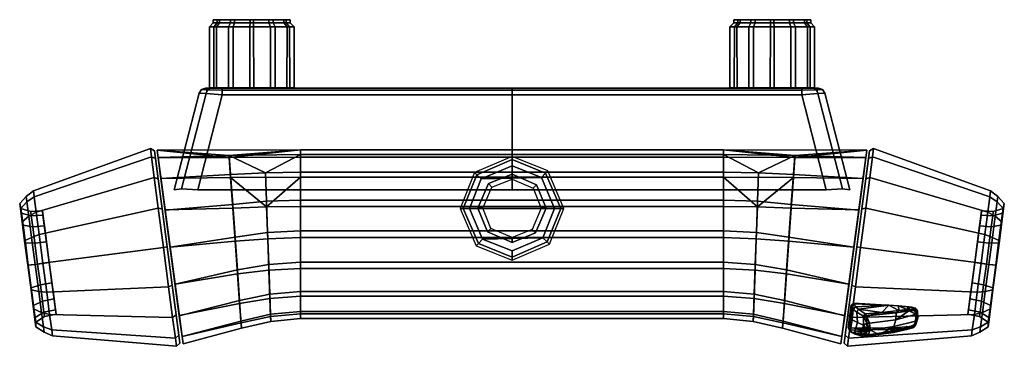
# Model space of a CAD drawing. Header units: millimetres. Extents: x -151 to 151, y -100 to 0.
import ezdxf

# ---------------------------------------------------------------- set-up
doc = ezdxf.new("R2010")
doc.units = ezdxf.units.MM
doc.header["$MEASUREMENT"] = 0

msp = doc.modelspace()

# ---------------------------------------------------------------- meshes
mesh = msp.add_polyface()
corners = [(-86.54, -1, 9.88), (-87.17, -2.15, 10.84), (-80.57, -2.15, 12.99), (-80.52, -1, 11.84), (-90.62, -1, 5.25), (-91.65, -2.15, 5.76), (-91.84, -1, -0.52), (-92.99, -2.15, -0.57), (-89.88, -1, -6.54), (-90.84, -2.15, -7.17), (-85.25, -1, -10.62), (-85.76, -2.15, -11.65), (-79.48, -1, -11.84), (-79.43, -2.15, -12.99), (-73.46, -1, -9.88), (-72.83, -2.15, -10.84), (-69.38, -1, -5.25), (-68.35, -2.15, -5.76), (-68.16, -1, 0.52), (-67.01, -2.15, 0.57), (-70.12, -1, 6.54), (-69.16, -2.15, 7.17), (-74.75, -1, 10.62), (-74.24, -2.15, 11.65), (-87.17, -2.15, 10.84), (-87.19, -21, 10.83), (-80.6, -21, 12.99), (-80.57, -2.15, 12.99), (-91.65, -2.15, 5.76), (-91.67, -21, 5.74), (-85.76, -2.15, -11.65), (-85.74, -21, -11.67), (-90.83, -21, -7.19), (-90.84, -2.15, -7.17), (-79.43, -2.15, -12.99), (-79.4, -21, -12.99), (-72.83, -2.15, -10.84), (-72.81, -21, -10.83), (-68.35, -2.15, -5.76), (-68.33, -21, -5.74), (-67.01, -2.15, 0.57), (-67.01, -21, 0.6), (-69.16, -2.15, 7.17), (-69.17, -21, 7.19), (-74.24, -2.15, 11.65), (-74.26, -21, 11.67), (-86.54, 0, 9.88), (-86.54, -1, 9.88), (-80.52, -1, 11.84), (-80.52, 0, 11.84), (-90.62, 0, 5.25), (-90.62, -1, 5.25), (-91.84, 0, -0.52), (-91.84, -1, -0.52), (-89.88, 0, -6.54), (-89.88, -1, -6.54), (-85.25, 0, -10.62), (-85.25, -1, -10.62), (-79.48, 0, -11.84), (-79.48, -1, -11.84), (-73.46, 0, -9.88), (-73.46, -1, -9.88), (-69.38, 0, -5.25), (-69.38, -1, -5.25), (-68.16, 0, 0.52), (-68.16, -1, 0.52), (-70.12, 0, 6.54), (-70.12, -1, 6.54), (-74.75, 0, 10.62), (-74.75, -1, 10.62), (-93.66, -21.52, -16.51), (-89.07, -21.64, -18.52), (-89.07, -23.06, -19.1), (-94.05, -22.71, -17.09), (-92.81, -21.06, -15.55), (-89.07, -21.06, -17.1), (-93.55, -21.53, 19.61), (-94.05, -22.71, 20.08), (-89.07, -23.06, 22.09), (-89.07, -21.64, 21.5), (-92.63, -21.06, 18.71), (-89.07, -21.06, 20.09), (0, -21.06, 20.09), (0, -21.64, 21.5), (0, -21.06, -17.1), (0, -21.64, -18.52), (0, -21.06, 20.09), (0, -21.06, -17.1), (-89.07, -21.06, -17.1), (-89.07, -21.06, 20.09), (-92.63, -21.06, 18.71), (-92.81, -21.06, -15.55)]
mesh.append_faces([[corners[k] for k in face] for face in [(0, 1, 2, 3), (4, 5, 1, 0), (6, 7, 5, 4), (8, 9, 7, 6), (10, 11, 9, 8), (12, 13, 11, 10), (14, 15, 13, 12), (16, 17, 15, 14), (18, 19, 17, 16), (20, 21, 19, 18), (22, 23, 21, 20), (3, 2, 23, 22), (24, 25, 26, 27), (28, 29, 25, 24), (30, 31, 32, 33), (34, 35, 31, 30), (36, 37, 35, 34), (38, 39, 37, 36), (40, 41, 39, 38), (42, 43, 41, 40), (44, 45, 43, 42), (27, 26, 45, 44), (46, 47, 48, 49), (50, 51, 47, 46), (52, 53, 51, 50), (54, 55, 53, 52), (56, 57, 55, 54), (58, 59, 57, 56), (60, 61, 59, 58), (62, 63, 61, 60), (64, 65, 63, 62), (66, 67, 65, 64), (68, 69, 67, 66), (49, 48, 69, 68), (70, 71, 72, 73), (74, 75, 71, 70), (76, 77, 78, 79), (80, 76, 79, 81), (82, 81, 79, 83), (71, 75, 84, 85), (86, 87, 88, 89), (90, 89, 88, 91)]])
mesh = msp.add_polyface()
corners = [(69.38, -1, -5.25), (73.46, -1, -9.88), (72.83, -2.15, -10.84), (68.35, -2.15, -5.76), (68.16, -1, 0.52), (67.01, -2.15, 0.57), (70.12, -1, 6.54), (69.16, -2.15, 7.17), (74.75, -1, 10.62), (74.24, -2.15, 11.65), (68.35, -2.15, -5.76), (72.83, -2.15, -10.84), (72.81, -21, -10.83), (68.33, -21, -5.74), (67.01, -2.15, 0.57), (67.01, -21, 0.6), (69.16, -2.15, 7.17), (69.17, -21, 7.19), (74.24, -2.15, 11.65), (74.26, -21, 11.67), (69.38, 0, -5.25), (73.46, 0, -9.88), (73.46, -1, -9.88), (69.38, -1, -5.25), (68.16, 0, 0.52), (68.16, -1, 0.52), (70.12, 0, 6.54), (70.12, -1, 6.54), (74.75, 0, 10.62), (74.75, -1, 10.62), (65.04, -48.37, 22.03), (-65.04, -48.37, 22.03), (-65.04, -57.39, 27.45), (65.04, -57.39, 27.45), (65.04, -42.25, 13.47), (-65.04, -42.25, 13.47), (65.04, -40.04, 4.01), (-65.04, -40.04, 4.01), (65.04, -41.48, -5.61), (-65.04, -41.48, -5.61), (65.04, -46.9, -14.62), (-65.04, -46.9, -14.62), (65.04, -55.45, -20.75), (-65.04, -55.45, -20.75), (75.47, -55.84, -21.22), (75.78, -47.11, -15.03), (86.48, -48.55, 22.87), (75.44, -57.56, 27.84), (86.91, -42.32, 13.89), (86.92, -41.76, -6.55), (0, -23.06, -19.1), (89.07, -23.06, -19.1), (96.62, -52.32, -19.1), (0, -52.32, -19.1), (89.07, -23.06, 22.09), (89.07, -21.64, 21.5), (0, -21.64, 21.5), (0, -23.06, 22.09), (0, -21.06, 20.09), (89.07, -21.06, 20.09), (0, -21.64, -18.52), (89.07, -21.64, -18.52), (89.07, -23.06, -19.1), (0, -23.06, -19.1), (0, -21.06, -17.1), (89.07, -21.06, -17.1), (0, -21.06, 20.09), (89.07, -21.06, 20.09), (89.07, -21.06, -17.1), (0, -21.06, -17.1), (96.62, -52.32, 22.09), (89.07, -23.06, 22.09), (0, -23.06, 22.09), (0, -52.32, 22.09), (0, -44.92, 31.98), (-9.47, -48.97, 31.98), (9.03, -48.53, 31.98), (0, -42.06, 22.1), (-11.53, -47, 22.1), (-10.85, -47.66, 27.62), (0, -43.01, 27.62), (11, -46.47, 22.1), (10.34, -47.15, 27.62), (15.94, -58, 22.1), (14.99, -58, 27.62), (-9.47, -48.97, 31.98), (0, -44.92, 31.98), (9.03, -48.53, 31.98), (13.08, -58, 31.98), (0, -47.5, 32), (0, -47.5, 43), (7.58, -50.75, 43), (7.58, -50.75, 32), (-7.23, -50.4, 32), (-7.23, -50.4, 43), (0, -47.5, 43), (0, -49, 44.5), (6.5, -51.79, 44.5), (7.58, -50.75, 43), (-7.23, -50.4, 43), (-6.19, -51.48, 44.5)]
mesh.append_faces([[corners[k] for k in face] for face in [(0, 1, 2, 3), (4, 0, 3, 5), (6, 4, 5, 7), (8, 6, 7, 9), (10, 11, 12, 13), (14, 10, 13, 15), (16, 14, 15, 17), (18, 16, 17, 19), (20, 21, 22, 23), (24, 20, 23, 25), (26, 24, 25, 27), (28, 26, 27, 29), (30, 31, 32, 33), (31, 30, 34, 35), (36, 37, 35, 34), (38, 39, 37, 36), (40, 41, 39, 38), (42, 43, 41, 40), (44, 42, 40, 45), (38, 45, 40, 40), (46, 30, 47, 47), (34, 48, 36, 36), (48, 34, 30, 46), (36, 49, 38, 38), (50, 51, 52, 53), (54, 55, 56, 57), (58, 56, 55, 59), (60, 61, 62, 63), (61, 60, 64, 65), (66, 67, 68, 69), (70, 71, 72, 73), (74, 75, 76, 76), (77, 78, 79, 80), (81, 77, 80, 82), (83, 81, 82, 84), (80, 79, 85, 86), (82, 80, 86, 87), (84, 82, 87, 88), (89, 90, 91, 92), (93, 94, 90, 89), (95, 96, 97, 98), (99, 100, 96, 95)]])
mesh = msp.add_polyface()
corners = [(86.54, -1, 9.88), (80.52, -1, 11.84), (80.57, -2.15, 12.99), (87.17, -2.15, 10.84), (90.62, -1, 5.25), (91.65, -2.15, 5.76), (91.84, -1, -0.52), (92.99, -2.15, -0.57), (89.88, -1, -6.54), (90.84, -2.15, -7.17), (85.25, -1, -10.62), (85.76, -2.15, -11.65), (79.48, -1, -11.84), (79.43, -2.15, -12.99), (73.46, -1, -9.88), (72.83, -2.15, -10.84), (74.75, -1, 10.62), (74.24, -2.15, 11.65), (87.17, -2.15, 10.84), (80.57, -2.15, 12.99), (80.6, -21, 12.99), (87.19, -21, 10.83), (91.65, -2.15, 5.76), (91.67, -21, 5.74), (92.99, -2.15, -0.57), (92.99, -21, -0.6), (90.84, -2.15, -7.17), (90.83, -21, -7.19), (85.76, -2.15, -11.65), (85.74, -21, -11.67), (79.43, -2.15, -12.99), (79.4, -21, -12.99), (72.83, -2.15, -10.84), (72.81, -21, -10.83), (74.24, -2.15, 11.65), (74.26, -21, 11.67), (86.54, 0, 9.88), (80.52, 0, 11.84), (80.52, -1, 11.84), (86.54, -1, 9.88), (90.62, 0, 5.25), (90.62, -1, 5.25), (91.84, 0, -0.52), (91.84, -1, -0.52), (89.88, 0, -6.54), (89.88, -1, -6.54), (85.25, 0, -10.62), (85.25, -1, -10.62), (79.48, 0, -11.84), (79.48, -1, -11.84), (73.46, 0, -9.88), (73.46, -1, -9.88), (74.75, 0, 10.62), (74.75, -1, 10.62), (65.04, -41.48, -5.61), (86.92, -41.76, -6.55), (75.78, -47.11, -15.03), (65.04, -40.04, 4.01), (109.06, -40.12, 2.98), (86.91, -42.32, 13.89), (85.12, -66.82, -24.52), (75.12, -65.47, -23.41), (75.47, -55.84, -21.22), (85.84, -56.78, -22.35), (86.49, -47.64, -16.01), (75.44, -57.56, 27.84), (85.82, -57.97, 28.78), (86.48, -48.55, 22.87), (93.66, -21.52, -16.51), (94.05, -22.71, -17.09), (89.07, -23.06, -19.1), (89.07, -21.64, -18.52), (92.81, -21.06, -15.55), (89.07, -21.06, -17.1), (95.46, -21.48, -12.1), (96.17, -22.56, -12.1), (94.23, -21.06, -12.1), (95.46, -21.48, 15.09), (93.55, -21.53, 19.61), (94.05, -22.71, 20.08), (96.17, -22.56, 15.09), (94.23, -21.06, 15.09), (92.63, -21.06, 18.71), (89.07, -21.64, 21.5), (89.07, -23.06, 22.09), (89.07, -21.06, 20.09), (92.63, -21.06, 18.71), (92.81, -21.06, -15.55), (89.07, -21.06, -17.1), (89.07, -21.06, 20.09), (94.23, -21.06, 15.09), (94.23, -21.06, -12.1)]
mesh.append_faces([[corners[k] for k in face] for face in [(0, 1, 2, 3), (4, 0, 3, 5), (6, 4, 5, 7), (8, 6, 7, 9), (10, 8, 9, 11), (12, 10, 11, 13), (14, 12, 13, 15), (1, 16, 17, 2), (18, 19, 20, 21), (22, 18, 21, 23), (24, 22, 23, 25), (26, 24, 25, 27), (28, 26, 27, 29), (30, 28, 29, 31), (32, 30, 31, 33), (19, 34, 35, 20), (36, 37, 38, 39), (40, 36, 39, 41), (42, 40, 41, 43), (44, 42, 43, 45), (46, 44, 45, 47), (48, 46, 47, 49), (50, 48, 49, 51), (37, 52, 53, 38), (54, 55, 56, 56), (55, 57, 58, 58), (58, 57, 59, 59), (60, 61, 62, 63), (63, 62, 56, 64), (56, 55, 64, 64), (65, 66, 67, 67), (68, 69, 70, 71), (72, 68, 71, 73), (74, 75, 69, 68), (76, 74, 68, 72), (77, 78, 79, 80), (81, 82, 78, 77), (78, 83, 84, 79), (82, 85, 83, 78), (77, 74, 76, 81), (86, 87, 88, 89), (90, 91, 87, 86)]])
mesh = msp.add_polyface()
corners = [(-151.33, -56.55, 3), (-150.98, -58.03, 3), (-150.79, -59.47, 9.99), (-151.12, -58.11, 10.59), (-151.12, -58.11, -4.59), (-150.79, -59.47, -3.99), (-148.52, -60.44, -11.9), (-150.6, -62.1, -10.52), (-149.1, -56.04, -5.37), (-146.89, -54.45, -5.93), (-146.27, -59.14, -12.89), (-149.33, -54.32, 3), (-147.13, -52.62, 3), (-149.1, -56.04, 11.37), (-150.6, -62.1, 16.52), (-148.52, -60.44, 17.9), (-146.89, -54.45, 11.93), (-146.27, -59.14, 18.89), (-92.99, -2.15, -0.57), (-92.99, -21, -0.6), (-91.67, -21, 5.74), (-91.65, -2.15, 5.76), (-90.84, -2.15, -7.17), (-90.83, -21, -7.19), (-85.82, -57.97, 28.78), (-86.48, -48.55, 22.87), (-107.9, -48.84, 24.25), (-106.6, -58.5, 30.78), (-108.76, -42.39, 14.49), (-86.91, -42.32, 13.89), (-86.49, -47.64, -16.01), (-85.84, -56.78, -22.35), (-106.6, -58.52, -24.8), (-107.9, -48.86, -18.28), (-86.92, -41.76, -6.55), (-108.76, -42.4, -8.52), (-109.06, -40.12, 2.98), (-95.46, -21.48, -12.1), (-93.66, -21.52, -16.51), (-94.05, -22.71, -17.09), (-96.17, -22.56, -12.1), (-94.23, -21.06, -12.1), (-92.81, -21.06, -15.55), (-95.46, -21.48, 15.09), (-96.17, -22.56, 15.09), (-94.05, -22.71, 20.08), (-93.55, -21.53, 19.61), (-94.23, -21.06, 15.09), (-92.63, -21.06, 18.71), (-89.07, -23.06, -19.1), (-96.62, -52.32, -19.1), (-101.64, -51.96, -17.05), (-103.85, -52.32, -12.1), (-101.64, -51.96, 20.04), (-103.85, -52.32, 15.09), (-89.07, -23.06, 22.09), (-96.62, -52.32, 22.09), (-94.23, -21.06, 15.09), (-92.63, -21.06, 18.71), (-92.81, -21.06, -15.55), (-94.23, -21.06, -12.1), (-96.17, -22.56, 15.09), (-96.17, -22.56, -12.1), (-103.85, -52.32, -12.1), (-103.85, -52.32, 15.09), (-109.96, -48.53, 24.68), (-108.72, -57.95, 31.13), (-107.53, -58.12, 30.38), (-108.73, -48.95, 24.09), (-109.55, -42.72, 14.85), (-110.81, -42.13, 15.18), (-109.87, -40.29, 3), (-111.14, -39.63, 3), (-109.55, -42.72, -8.85), (-110.81, -42.13, -9.18), (-108.73, -48.95, -18.09), (-109.96, -48.53, -18.68), (-107.53, -58.12, -24.38), (-108.72, -57.95, -25.13), (-109.96, -48.53, -18.68), (-146.27, -59.14, -12.89), (-146.89, -54.45, -5.93), (-110.81, -42.13, -9.18), (-147.13, -52.62, 3), (-111.14, -39.63, 3), (-146.89, -54.45, 11.93), (-110.81, -42.13, 15.18), (-109.96, -48.53, 24.68), (-146.27, -59.14, 18.89), (-108.72, -57.95, 31.13), (-145.36, -66.05, 23.62), (-108.72, -57.95, -25.13), (-145.36, -66.05, -17.62)]
mesh.append_faces([[corners[k] for k in face] for face in [(0, 1, 2, 3), (4, 5, 1, 0), (6, 7, 4, 8), (6, 8, 9, 10), (11, 8, 4, 0), (9, 8, 11, 12), (11, 0, 3, 13), (13, 3, 14, 15), (16, 12, 11, 13), (17, 16, 13, 15), (18, 19, 20, 21), (22, 23, 19, 18), (24, 25, 26, 27), (28, 26, 25, 29), (30, 31, 32, 33), (34, 30, 33, 35), (34, 35, 36, 36), (36, 28, 29, 29), (37, 38, 39, 40), (41, 42, 38, 37), (43, 44, 45, 46), (47, 43, 46, 48), (43, 47, 41, 37), (37, 40, 44, 43), (39, 49, 50, 51), (52, 40, 39, 51), (53, 45, 44, 54), (55, 45, 53, 56), (57, 58, 59, 60), (61, 62, 63, 64), (65, 66, 67, 68), (65, 68, 69, 70), (70, 69, 71, 72), (71, 73, 74, 72), (73, 75, 76, 74), (77, 78, 76, 75), (79, 80, 81, 82), (82, 81, 83, 84), (84, 83, 85, 86), (87, 86, 85, 88), (89, 87, 88, 90), (80, 79, 91, 92)]])
mesh = msp.add_polyface()
corners = [(-65.04, -83.55, -16.1), (-65.04, -89.67, -7.54), (-74.24, -90.55, -7.6), (-74.46, -84.37, -16.34), (-74.78, -75.24, -21.9), (-65.04, -74.53, -21.52), (-65.04, -64.92, -22.95), (-75.12, -65.47, -23.41), (-74.17, -92.74, 2.04), (-65.04, -91.88, 1.92), (-65.04, -55.45, -20.75), (-75.47, -55.84, -21.22), (-75.44, -57.56, 27.84), (-75.1, -67.32, 29.35), (-65.04, -67, 28.88), (-65.04, -57.39, 27.45), (-65.04, -48.37, 22.03), (-75.78, -47.11, -15.03), (-65.04, -46.9, -14.62), (-65.04, -41.48, -5.61), (-74.23, -91.24, 11.82), (-65.04, -90.44, 11.54), (-65.04, -85.02, 20.55), (-74.44, -85.68, 20.97), (-74.75, -76.96, 27.15), (-65.04, -76.47, 26.68), (-86.48, -48.55, 22.87), (-86.92, -41.76, -6.55), (-109.06, -40.12, 2.98), (-65.04, -40.04, 4.01), (-86.91, -42.32, 13.89), (-65.04, -42.25, 13.47), (-85.1, -68.1, 30.47), (-84.38, -78.13, 28.3), (-83.73, -87.27, 21.96), (-83.3, -93.15, 12.5), (-83.17, -94.84, 2.34), (-83.31, -92.68, -7.74), (-83.75, -86.37, -16.92), (-84.41, -76.94, -22.82), (-85.12, -66.82, -24.52), (-85.84, -56.78, -22.35), (-86.49, -47.64, -16.01), (-85.82, -57.97, 28.78), (0, -23.06, -19.1), (0, -52.32, -19.1), (-96.62, -52.32, -19.1), (-89.07, -23.06, -19.1), (-89.07, -23.06, 22.09), (0, -23.06, 22.09), (0, -21.64, 21.5), (-89.07, -21.64, 21.5), (0, -21.64, -18.52), (0, -23.06, -19.1), (-89.07, -23.06, -19.1), (-89.07, -21.64, -18.52), (-96.62, -52.32, 22.09), (0, -52.32, 22.09), (0, -23.06, 22.09), (-89.07, -23.06, 22.09), (-15.94, -58, 22.1), (-11, -69.53, 22.1), (-10.34, -68.85, 27.62), (-14.99, -58, 27.62), (-11.53, -47, 22.1), (-10.85, -47.66, 27.62), (-9.03, -67.47, 31.98), (-13.08, -58, 31.98), (-9.47, -48.97, 31.98)]
mesh.append_faces([[corners[k] for k in face] for face in [(0, 1, 2, 3), (3, 4, 5, 0), (6, 5, 4, 7), (8, 2, 1, 9), (10, 6, 7, 11), (12, 13, 14, 15), (12, 15, 16, 16), (11, 17, 18, 10), (19, 18, 17, 17), (20, 8, 9, 21), (21, 22, 23, 20), (24, 23, 22, 25), (25, 14, 13, 24), (26, 12, 16, 16), (19, 17, 27, 27), (27, 28, 29, 29), (28, 30, 29, 29), (31, 29, 30, 30), (30, 26, 16, 31), (29, 19, 27, 27), (32, 33, 24, 13), (33, 34, 23, 24), (34, 35, 20, 23), (35, 36, 8, 20), (36, 37, 2, 8), (37, 38, 3, 2), (38, 39, 4, 3), (39, 40, 7, 4), (40, 41, 11, 7), (41, 42, 17, 11), (17, 42, 27, 27), (12, 26, 43, 43), (43, 32, 13, 12), (44, 45, 46, 47), (48, 49, 50, 51), (52, 53, 54, 55), (56, 57, 58, 59), (60, 61, 62, 63), (64, 60, 63, 65), (63, 62, 66, 67), (65, 63, 67, 68)]])
mesh = msp.add_polyface()
corners = [(150.31, -63.14, 15.45), (150.79, -59.47, 9.99), (151.12, -58.11, 10.59), (150.6, -62.1, 16.52), (151.33, -56.55, 3), (150.98, -58.03, 3), (151.12, -58.11, -4.59), (150.79, -59.47, -3.99), (150.6, -62.1, -10.52), (150.31, -63.14, -9.45), (148.52, -60.44, -11.9), (149.1, -56.04, -5.37), (146.27, -59.14, -12.89), (146.89, -54.45, -5.93), (149.33, -54.32, 3), (147.13, -52.62, 3), (149.1, -56.04, 11.37), (148.52, -60.44, 17.9), (146.89, -54.45, 11.93), (146.27, -59.14, 18.89), (147.33, -63.67, 14.54), (147.78, -60.27, 9.48), (150.79, -59.47, 9.99), (150.31, -63.14, 15.45), (150.31, -63.14, -9.45), (150.79, -59.47, -3.99), (147.78, -60.27, -3.48), (147.33, -63.67, -8.54), (147.95, -58.94, 3), (144.34, -58.78, 3), (144.17, -60.08, -3.35), (150.98, -58.03, 3), (144.17, -60.08, 9.35), (85.82, -57.97, 28.78), (106.6, -58.5, 30.78), (107.9, -48.84, 24.25), (86.48, -48.55, 22.87), (108.76, -42.39, 14.49), (86.91, -42.32, 13.89), (86.49, -47.64, -16.01), (107.9, -48.86, -18.28), (106.6, -58.52, -24.8), (85.84, -56.78, -22.35), (86.92, -41.76, -6.55), (108.76, -42.4, -8.52), (109.06, -40.12, 2.98), (95.46, -21.48, -12.1), (95.46, -21.48, 15.09), (96.17, -22.56, 15.09), (96.17, -22.56, -12.1), (94.05, -22.71, -17.09), (101.64, -51.96, -17.05), (96.62, -52.32, -19.1), (89.07, -23.06, -19.1), (103.85, -52.32, -12.1), (101.64, -51.96, 20.04), (103.85, -52.32, 15.09), (94.05, -22.71, 20.08), (89.07, -23.06, 22.09), (96.62, -52.32, 22.09), (96.17, -22.56, 15.09), (103.85, -52.32, 15.09), (103.85, -52.32, -12.1), (96.17, -22.56, -12.1), (109.96, -48.53, 24.68), (108.73, -48.95, 24.09), (107.53, -58.12, 30.38), (108.72, -57.95, 31.13), (110.81, -42.13, 15.18), (109.55, -42.72, 14.85), (111.14, -39.63, 3), (109.87, -40.29, 3), (110.81, -42.13, -9.18), (109.55, -42.72, -8.85), (109.96, -48.53, -18.68), (108.73, -48.95, -18.09), (107.53, -58.12, -24.38), (108.72, -57.95, -25.13), (109.96, -48.53, -18.68), (110.81, -42.13, -9.18), (146.89, -54.45, -5.93), (146.27, -59.14, -12.89), (111.14, -39.63, 3), (147.13, -52.62, 3), (110.81, -42.13, 15.18), (146.89, -54.45, 11.93), (109.96, -48.53, 24.68), (146.27, -59.14, 18.89), (108.72, -57.95, 31.13), (145.36, -66.05, 23.62), (145.36, -66.05, -17.62), (108.72, -57.95, -25.13)]
mesh.append_faces([[corners[k] for k in face] for face in [(0, 1, 2, 3), (4, 2, 1, 5), (6, 4, 5, 7), (8, 6, 7, 9), (10, 11, 6, 8), (10, 12, 13, 11), (14, 4, 6, 11), (13, 15, 14, 11), (14, 16, 2, 4), (16, 17, 3, 2), (18, 16, 14, 15), (19, 17, 16, 18), (20, 21, 22, 23), (24, 25, 26, 27), (26, 28, 29, 30), (28, 26, 25, 31), (28, 21, 32, 29), (31, 22, 21, 28), (33, 34, 35, 36), (37, 38, 36, 35), (39, 40, 41, 42), (43, 44, 40, 39), (43, 45, 44, 44), (45, 38, 37, 37), (46, 47, 48, 49), (50, 51, 52, 53), (54, 51, 50, 49), (55, 56, 48, 57), (58, 59, 55, 57), (60, 61, 62, 63), (64, 65, 66, 67), (64, 68, 69, 65), (68, 70, 71, 69), (71, 70, 72, 73), (73, 72, 74, 75), (76, 75, 74, 77), (78, 79, 80, 81), (79, 82, 83, 80), (82, 84, 85, 83), (86, 87, 85, 84), (88, 89, 87, 86), (81, 90, 91, 78)]])
mesh = msp.add_polyface()
corners = [(-149.59, -68.55, 19.16), (-149.83, -67.98, 20.55), (-150.6, -62.1, 16.52), (-150.31, -63.14, 15.45), (-151.12, -58.11, 10.59), (-150.79, -59.47, 9.99), (-150.6, -62.1, -10.52), (-150.31, -63.14, -9.45), (-150.79, -59.47, -3.99), (-151.12, -58.11, -4.59), (-149.83, -67.98, -14.55), (-149.59, -68.55, -13.16), (-145.36, -66.05, -17.62), (-147.67, -66.91, -16.33), (-148.52, -60.44, -11.9), (-146.27, -59.14, -12.89), (-144.2, -74.9, -19.47), (-146.58, -75.21, -18.07), (-147.67, -66.91, 22.33), (-148.52, -60.44, 17.9), (-146.27, -59.14, 18.89), (-145.36, -66.05, 23.62), (-146.58, -75.21, 24.07), (-144.2, -74.9, 25.47), (-146.67, -68.69, 17.97), (-149.59, -68.55, 19.16), (-150.31, -63.14, 15.45), (-147.33, -63.67, 14.54), (-150.79, -59.47, 9.99), (-147.78, -60.27, 9.48), (-150.31, -63.14, -9.45), (-147.33, -63.67, -8.54), (-147.78, -60.27, -3.48), (-150.79, -59.47, -3.99), (-144.17, -60.08, -3.35), (-144.34, -58.78, 3), (-147.95, -58.94, 3), (-150.98, -58.03, 3), (-144.17, -60.08, 9.35), (-143.73, -63.42, 14.31), (-143.73, -63.42, -8.31), (-143.08, -68.34, 17.68), (-149.59, -68.55, -13.16), (-146.67, -68.69, -11.97), (-143.08, -68.34, -11.68), (-103.55, -81.31, 30.79), (-105.08, -69.9, 33.08), (-106.6, -58.5, 30.78), (-106.6, -58.52, -24.8), (-103.55, -81.33, -24.78), (-102.26, -90.99, -18.26), (-107.9, -48.86, -18.28), (-101.39, -97.44, -8.5), (-108.76, -42.4, -8.52), (-101.09, -99.7, 3.01), (-109.06, -40.12, 2.98), (-101.39, -97.43, 14.52), (-108.76, -42.39, 14.49), (-102.26, -90.97, 24.27), (-107.9, -48.84, 24.25), (-85.1, -68.1, 30.47), (-85.82, -57.97, 28.78), (-106.6, -58.5, 30.78), (-105.08, -69.9, 33.08), (-85.84, -56.78, -22.35), (-85.12, -66.82, -24.52), (-105.08, -69.93, -27.08), (-106.6, -58.52, -24.8), (-143.08, -68.34, -11.68), (-142.25, -74.64, 3), (-143.73, -63.42, -8.31), (-144.17, -60.08, -3.35), (-144.34, -58.78, 3), (-144.17, -60.08, 9.35), (-143.73, -63.42, 14.31), (-143.08, -68.34, 17.68), (-108.72, -57.95, 31.13), (-107.13, -70.02, 33.65), (-105.98, -69.87, 32.83), (-107.53, -58.12, 30.38), (-105.98, -69.87, -26.83), (-107.13, -70.02, -27.65), (-108.72, -57.95, -25.13), (-107.53, -58.12, -24.38), (-107.13, -70.02, 33.65), (-108.72, -57.95, 31.13), (-145.36, -66.05, 23.62), (-144.2, -74.9, 25.47), (-145.36, -66.05, -17.62), (-108.72, -57.95, -25.13), (-107.13, -70.02, -27.65), (-144.2, -74.9, -19.47)]
mesh.append_faces([[corners[k] for k in face] for face in [(0, 1, 2, 3), (3, 2, 4, 5), (6, 7, 8, 9), (10, 11, 7, 6), (12, 13, 14, 15), (6, 14, 13, 10), (16, 17, 13, 12), (18, 19, 2, 1), (20, 19, 18, 21), (18, 22, 23, 21), (24, 25, 26, 27), (27, 26, 28, 29), (30, 31, 32, 33), (32, 34, 35, 36), (36, 37, 33, 32), (36, 35, 38, 29), (37, 36, 29, 28), (27, 29, 38, 39), (31, 40, 34, 32), (27, 39, 41, 24), (30, 42, 43, 31), (43, 44, 40, 31), (45, 46, 47, 47), (48, 49, 50, 51), (51, 50, 52, 53), (53, 52, 54, 55), (55, 54, 56, 57), (57, 56, 58, 59), (59, 58, 45, 47), (60, 61, 62, 63), (64, 65, 66, 67), (68, 69, 70, 70), (70, 69, 71, 71), (72, 69, 73, 73), (73, 69, 74, 74), (72, 71, 69, 69), (75, 74, 69, 69), (76, 77, 78, 79), (80, 81, 82, 83), (84, 85, 86, 87), (88, 89, 90, 91)]])
mesh = msp.add_polyface()
corners = [(144.98, -81.53, 17.97), (144.32, -86.55, 14.54), (140.78, -85.86, 14.31), (141.42, -80.94, 17.68), (141.42, -80.94, -11.68), (140.78, -85.86, -8.31), (144.32, -86.55, -8.54), (144.98, -81.53, -11.97), (103.55, -81.31, 30.79), (106.6, -58.5, 30.78), (105.08, -69.9, 33.08), (106.6, -58.52, -24.8), (103.55, -81.33, -24.78), (105.08, -69.93, -27.08), (107.9, -48.86, -18.28), (102.26, -90.99, -18.26), (108.76, -42.4, -8.52), (101.39, -97.44, -8.5), (109.06, -40.12, 2.98), (101.09, -99.7, 3.01), (108.76, -42.39, 14.49), (101.39, -97.43, 14.52), (107.9, -48.84, 24.25), (102.26, -90.97, 24.27), (85.1, -68.1, 30.47), (105.08, -69.9, 33.08), (106.6, -58.5, 30.78), (85.82, -57.97, 28.78), (84.38, -78.13, 28.3), (103.55, -81.31, 30.79), (83.73, -87.27, 21.96), (102.26, -90.97, 24.27), (102.26, -90.99, -18.26), (83.75, -86.37, -16.92), (84.41, -76.94, -22.82), (103.55, -81.33, -24.78), (85.12, -66.82, -24.52), (105.08, -69.93, -27.08), (85.84, -56.78, -22.35), (106.6, -58.52, -24.8), (75.1, -67.32, 29.35), (74.75, -76.96, 27.15), (74.44, -85.68, 20.97), (74.46, -84.37, -16.34), (74.78, -75.24, -21.9), (75.12, -65.47, -23.41), (75.44, -57.56, 27.84), (143.08, -68.34, -11.68), (143.73, -63.42, -8.31), (142.25, -74.64, 3), (144.17, -60.08, -3.35), (141.42, -80.94, 17.68), (140.78, -85.86, 14.31), (140.34, -89.2, 9.35), (140.16, -90.5, 3), (140.34, -89.2, -3.35), (140.78, -85.86, -8.31), (142.25, -74.64, 19), (141.42, -80.94, -11.68), (142.25, -74.64, -13), (143.08, -68.34, 17.68), (105.55, -82.09, 31.13), (107.13, -70.02, 33.65), (105.98, -69.87, 32.83), (104.43, -81.61, 30.38), (108.72, -57.95, 31.13), (107.53, -58.12, 30.38), (105.98, -69.87, -26.83), (107.53, -58.12, -24.38), (108.72, -57.95, -25.13), (107.13, -70.02, -27.65), (105.55, -82.09, -25.13), (104.43, -81.61, -24.38), (107.13, -70.02, 33.65), (144.2, -74.9, 25.47), (145.36, -66.05, 23.62), (108.72, -57.95, 31.13), (105.55, -82.09, 31.13), (143.03, -83.75, 23.62), (145.36, -66.05, -17.62), (144.2, -74.9, -19.47), (107.13, -70.02, -27.65), (108.72, -57.95, -25.13), (143.03, -83.75, -17.62), (105.55, -82.09, -25.13)]
mesh.append_faces([[corners[k] for k in face] for face in [(0, 1, 2, 3), (4, 5, 6, 7), (8, 9, 10, 10), (11, 12, 13, 13), (11, 14, 15, 12), (14, 16, 17, 15), (16, 18, 19, 17), (18, 20, 21, 19), (20, 22, 23, 21), (22, 9, 8, 23), (24, 25, 26, 27), (28, 29, 25, 24), (30, 31, 29, 28), (32, 33, 34, 35), (35, 34, 36, 37), (38, 39, 37, 36), (24, 40, 41, 28), (28, 41, 42, 30), (33, 43, 44, 34), (34, 44, 45, 36), (27, 46, 40, 24), (47, 48, 49, 49), (48, 50, 49, 49), (51, 52, 49, 49), (53, 54, 49, 49), (55, 56, 49, 49), (55, 49, 54, 54), (52, 53, 49, 49), (57, 51, 49, 49), (58, 59, 49, 49), (58, 49, 56, 56), (47, 49, 59, 59), (57, 49, 60, 60), (61, 62, 63, 64), (65, 66, 63, 62), (67, 68, 69, 70), (67, 70, 71, 72), (73, 74, 75, 76), (77, 78, 74, 73), (79, 80, 81, 82), (80, 83, 84, 81)]])
mesh = msp.add_polyface()
corners = [(-65.04, -67, 28.88), (65.04, -67, 28.88), (65.04, -57.39, 27.45), (-65.04, -57.39, 27.45), (-65.04, -55.45, -20.75), (65.04, -55.45, -20.75), (65.04, -64.92, -22.95), (-65.04, -64.92, -22.95), (65.04, -74.53, -21.52), (-65.04, -74.53, -21.52), (65.04, -83.55, -16.1), (-65.04, -83.55, -16.1), (65.04, -89.67, -7.54), (-65.04, -89.67, -7.54), (65.04, -91.88, 1.92), (-65.04, -91.88, 1.92), (65.04, -90.44, 11.54), (-65.04, -90.44, 11.54), (65.04, -85.02, 20.55), (-65.04, -85.02, 20.55), (65.04, -76.47, 26.68), (-65.04, -76.47, 26.68), (74.46, -84.37, -16.34), (74.24, -90.55, -7.6), (74.78, -75.24, -21.9), (75.12, -65.47, -23.41), (74.17, -92.74, 2.04), (75.47, -55.84, -21.22), (75.44, -57.56, 27.84), (75.1, -67.32, 29.35), (65.04, -48.37, 22.03), (74.23, -91.24, 11.82), (74.44, -85.68, 20.97), (74.75, -76.96, 27.15), (9.47, -67.03, 31.98), (-9.03, -67.47, 31.98), (0, -71.08, 31.98), (9.47, -67.03, 31.98), (13.08, -58, 31.98), (-13.08, -58, 31.98), (9.03, -48.53, 31.98), (-9.47, -48.97, 31.98), (11.53, -69, 22.1), (15.94, -58, 22.1), (14.99, -58, 27.62), (10.85, -68.34, 27.62), (0, -73.94, 22.1), (0, -72.99, 27.62), (-11, -69.53, 22.1), (-10.34, -68.85, 27.62), (13.08, -58, 31.98), (9.47, -67.03, 31.98), (0, -71.08, 31.98), (-9.03, -67.47, 31.98), (7.23, -65.56, 32), (7.23, -65.56, 43), (0, -68.46, 43), (0, -68.46, 32), (10.48, -57.98, 32), (10.48, -57.98, 43), (7.58, -50.75, 32), (7.58, -50.75, 43), (-10.48, -57.98, 32), (-10.48, -57.98, 43), (-7.23, -50.4, 43), (-7.23, -50.4, 32), (-7.58, -65.21, 32), (-7.58, -65.21, 43), (7.23, -65.56, 43), (6.19, -64.48, 44.5), (0, -66.96, 44.5), (0, -68.46, 43), (10.48, -57.98, 43), (8.98, -57.98, 44.5), (7.58, -50.75, 43), (6.5, -51.79, 44.5), (-10.48, -57.98, 43), (-8.98, -57.98, 44.5), (-6.19, -51.48, 44.5), (-7.23, -50.4, 43), (-7.58, -65.21, 43), (-6.5, -64.18, 44.5)]
mesh.append_faces([[corners[k] for k in face] for face in [(0, 1, 2, 3), (4, 5, 6, 7), (7, 6, 8, 9), (10, 11, 9, 8), (11, 10, 12, 13), (13, 12, 14, 15), (15, 14, 16, 17), (18, 19, 17, 16), (19, 18, 20, 21), (1, 0, 21, 20), (10, 22, 23, 12), (22, 10, 8, 24), (6, 25, 24, 8), (26, 14, 12, 23), (5, 27, 25, 6), (28, 2, 1, 29), (28, 30, 2, 2), (31, 16, 14, 26), (16, 31, 32, 18), (33, 20, 18, 32), (20, 33, 29, 1), (34, 35, 36, 36), (35, 37, 38, 39), (39, 38, 40, 41), (42, 43, 44, 45), (46, 42, 45, 47), (48, 46, 47, 49), (45, 44, 50, 51), (47, 45, 51, 52), (49, 47, 52, 53), (54, 55, 56, 57), (58, 59, 55, 54), (60, 61, 59, 58), (62, 63, 64, 65), (66, 67, 63, 62), (57, 56, 67, 66), (68, 69, 70, 71), (72, 73, 69, 68), (74, 75, 73, 72), (76, 77, 78, 79), (80, 81, 77, 76), (71, 70, 81, 80)]])
mesh = msp.add_polyface()
corners = [(-141.26, -97.18, 3), (-143.83, -96.1, 3), (-144.05, -94.38, -5.37), (-141.5, -95.35, -5.93), (-141.5, -95.35, 11.93), (-144.05, -94.38, 11.37), (-144.32, -86.55, 14.54), (-140.78, -85.86, 14.31), (-140.34, -89.2, 9.35), (-143.87, -89.95, 9.48), (-143.69, -91.28, 3), (-140.16, -90.5, 3), (-140.34, -89.2, -3.35), (-143.87, -89.95, -3.48), (-140.78, -85.86, -8.31), (-144.32, -86.55, -8.54), (-141.42, -80.94, -11.68), (-144.98, -81.53, -11.97), (-106.6, -58.52, -24.8), (-105.08, -69.93, -27.08), (-103.55, -81.33, -24.78), (-84.38, -78.13, 28.3), (-85.1, -68.1, 30.47), (-105.08, -69.9, 33.08), (-103.55, -81.31, 30.79), (-83.73, -87.27, 21.96), (-102.26, -90.97, 24.27), (-101.39, -97.43, 14.52), (-83.3, -93.15, 12.5), (-101.09, -99.7, 3.01), (-83.17, -94.84, 2.34), (-83.31, -92.68, -7.74), (-101.39, -97.44, -8.5), (-83.75, -86.37, -16.92), (-102.26, -90.99, -18.26), (-103.55, -81.33, -24.78), (-84.41, -76.94, -22.82), (-105.08, -69.93, -27.08), (-85.12, -66.82, -24.52), (-141.42, -80.94, 17.68), (-142.25, -74.64, 3), (-140.78, -85.86, 14.31), (-140.34, -89.2, 9.35), (-140.16, -90.5, 3), (-140.34, -89.2, -3.35), (-140.78, -85.86, -8.31), (-142.25, -74.64, 19), (-141.42, -80.94, -11.68), (-142.25, -74.64, -13), (-143.08, -68.34, -11.68), (-143.08, -68.34, 17.68), (-103.46, -97.91, 15.18), (-102.41, -97.01, 14.85), (-103.23, -90.78, 24.09), (-104.31, -91.51, 24.68), (-104.43, -81.61, 30.38), (-105.55, -82.09, 31.13), (-105.98, -69.87, 32.83), (-107.13, -70.02, 33.65), (-105.98, -69.87, -26.83), (-104.43, -81.61, -24.38), (-105.55, -82.09, -25.13), (-107.13, -70.02, -27.65), (-103.23, -90.78, -18.09), (-104.31, -91.51, -18.68), (-102.41, -97.01, -8.85), (-103.46, -97.91, -9.18), (-102.09, -99.44, 3), (-103.13, -100.41, 3), (-142.12, -90.65, 18.89), (-104.31, -91.51, 24.68), (-105.55, -82.09, 31.13), (-143.03, -83.75, 23.62), (-107.13, -70.02, 33.65), (-144.2, -74.9, 25.47), (-103.13, -100.41, 3), (-103.46, -97.91, 15.18), (-141.5, -95.35, 11.93), (-141.26, -97.18, 3), (-144.2, -74.9, -19.47), (-107.13, -70.02, -27.65), (-105.55, -82.09, -25.13), (-143.03, -83.75, -17.62), (-104.31, -91.51, -18.68), (-142.12, -90.65, -12.89), (-103.46, -97.91, -9.18), (-141.5, -95.35, -5.93)]
mesh.append_faces([[corners[k] for k in face] for face in [(0, 1, 2, 3), (0, 4, 5, 1), (6, 7, 8, 9), (10, 11, 12, 13), (13, 12, 14, 15), (9, 8, 11, 10), (16, 17, 15, 14), (18, 19, 20, 20), (21, 22, 23, 24), (25, 21, 24, 26), (26, 27, 28, 25), (27, 29, 30, 28), (31, 30, 29, 32), (33, 31, 32, 34), (34, 35, 36, 33), (35, 37, 38, 36), (39, 40, 41, 41), (42, 40, 43, 43), (44, 40, 45, 45), (44, 43, 40, 40), (41, 40, 42, 42), (46, 40, 39, 39), (47, 40, 48, 48), (47, 45, 40, 40), (49, 48, 40, 40), (46, 50, 40, 40), (51, 52, 53, 54), (54, 53, 55, 56), (56, 55, 57, 58), (59, 60, 61, 62), (60, 63, 64, 61), (64, 63, 65, 66), (66, 65, 67, 68), (67, 52, 51, 68), (69, 70, 71, 72), (71, 73, 74, 72), (75, 76, 77, 78), (76, 70, 69, 77), (79, 80, 81, 82), (82, 81, 83, 84), (84, 83, 85, 86), (86, 85, 75, 78)]])
mesh = msp.add_polyface()
corners = [(147.07, -88.91, 16.52), (147.06, -87.83, 15.45), (147.77, -82.42, 19.16), (147.84, -83.04, 20.55), (148.68, -75.49, 20.61), (148.83, -75.51, 22.12), (149.59, -68.55, 19.16), (149.83, -67.98, 20.55), (150.31, -63.14, 15.45), (150.6, -62.1, 16.52), (149.83, -67.98, -14.55), (150.6, -62.1, -10.52), (150.31, -63.14, -9.45), (149.59, -68.55, -13.16), (148.68, -75.49, -14.61), (148.83, -75.51, -16.12), (147.77, -82.42, -13.16), (147.84, -83.04, -14.55), (147.06, -87.83, -9.45), (147.07, -88.91, -10.52), (145.36, -66.05, -17.62), (146.27, -59.14, -12.89), (148.52, -60.44, -11.9), (147.67, -66.91, -16.33), (146.58, -75.21, -18.07), (144.2, -74.9, -19.47), (145.49, -83.51, -16.33), (143.03, -83.75, -17.62), (144.63, -89.98, -11.9), (147.67, -66.91, 22.33), (146.58, -75.21, 24.07), (148.52, -60.44, 17.9), (146.27, -59.14, 18.89), (145.36, -66.05, 23.62), (144.2, -74.9, 25.47), (145.49, -83.51, 22.33), (143.03, -83.75, 23.62), (144.63, -89.98, 17.9), (144.98, -81.53, 17.97), (145.82, -75.11, 19.31), (148.68, -75.49, 20.61), (147.77, -82.42, 19.16), (146.67, -68.69, 17.97), (149.59, -68.55, 19.16), (147.33, -63.67, 14.54), (150.31, -63.14, 15.45), (147.06, -87.83, 15.45), (144.32, -86.55, 14.54), (143.73, -63.42, 14.31), (144.17, -60.08, 9.35), (147.78, -60.27, 9.48), (147.33, -63.67, -8.54), (147.78, -60.27, -3.48), (144.17, -60.08, -3.35), (143.73, -63.42, -8.31), (143.08, -68.34, 17.68), (142.25, -74.64, 19), (141.42, -80.94, 17.68), (150.31, -63.14, -9.45), (146.67, -68.69, -11.97), (149.59, -68.55, -13.16), (144.98, -81.53, -11.97), (144.32, -86.55, -8.54), (147.06, -87.83, -9.45), (147.77, -82.42, -13.16), (145.82, -75.11, -13.31), (148.68, -75.49, -14.61), (143.08, -68.34, -11.68), (142.25, -74.64, -13), (141.42, -80.94, -11.68), (144.34, -58.78, 3), (144.17, -60.08, 9.35), (142.25, -74.64, 3), (143.73, -63.42, 14.31), (144.17, -60.08, -3.35), (143.08, -68.34, 17.68)]
mesh.append_faces([[corners[k] for k in face] for face in [(0, 1, 2, 3), (2, 4, 5, 3), (4, 6, 7, 5), (6, 8, 9, 7), (10, 11, 12, 13), (10, 13, 14, 15), (15, 14, 16, 17), (17, 16, 18, 19), (20, 21, 22, 23), (11, 10, 23, 22), (10, 15, 24, 23), (25, 20, 23, 24), (17, 26, 24, 15), (27, 25, 24, 26), (19, 28, 26, 17), (5, 7, 29, 30), (29, 7, 9, 31), (32, 33, 29, 31), (29, 33, 34, 30), (35, 3, 5, 30), (34, 36, 35, 30), (35, 37, 0, 3), (38, 39, 40, 41), (40, 39, 42, 43), (42, 44, 45, 43), (46, 47, 38, 41), (44, 48, 49, 50), (51, 52, 53, 54), (44, 42, 55, 48), (42, 39, 56, 55), (38, 57, 56, 39), (58, 51, 59, 60), (61, 62, 63, 64), (65, 61, 64, 66), (65, 59, 67, 68), (59, 65, 66, 60), (61, 65, 68, 69), (59, 51, 54, 67), (70, 71, 72, 72), (71, 73, 72, 72), (70, 72, 74, 74), (75, 72, 73, 73)]])
mesh = msp.add_polyface()
corners = [(-147.07, -88.91, 16.52), (-147.84, -83.04, 20.55), (-147.77, -82.42, 19.16), (-147.06, -87.83, 15.45), (-148.83, -75.51, 22.12), (-148.68, -75.49, 20.61), (-149.83, -67.98, 20.55), (-149.59, -68.55, 19.16), (-149.83, -67.98, -14.55), (-148.83, -75.51, -16.12), (-148.68, -75.49, -14.61), (-149.59, -68.55, -13.16), (-147.84, -83.04, -14.55), (-147.77, -82.42, -13.16), (-147.07, -88.91, -10.52), (-147.06, -87.83, -9.45), (-146.54, -92.9, -4.59), (-146.57, -91.51, -3.99), (-146.34, -94.46, 3), (-146.38, -92.94, 3), (-146.57, -91.51, 9.99), (-146.54, -92.9, 10.59), (-144.63, -89.98, 17.9), (-144.05, -94.38, 11.37), (-147.67, -66.91, -16.33), (-146.58, -75.21, -18.07), (-145.49, -83.51, -16.33), (-143.03, -83.75, -17.62), (-144.2, -74.9, -19.47), (-144.63, -89.98, -11.9), (-142.12, -90.65, -12.89), (-144.05, -94.38, -5.37), (-141.5, -95.35, -5.93), (-143.83, -96.1, 3), (-141.5, -95.35, 11.93), (-142.12, -90.65, 18.89), (-146.58, -75.21, 24.07), (-147.67, -66.91, 22.33), (-145.49, -83.51, 22.33), (-144.2, -74.9, 25.47), (-143.03, -83.75, 23.62), (-144.98, -81.53, 17.97), (-147.77, -82.42, 19.16), (-148.68, -75.49, 20.61), (-145.82, -75.11, 19.31), (-149.59, -68.55, 19.16), (-146.67, -68.69, 17.97), (-147.06, -87.83, 15.45), (-144.32, -86.55, 14.54), (-143.08, -68.34, 17.68), (-142.25, -74.64, 19), (-141.42, -80.94, 17.68), (-140.78, -85.86, 14.31), (-143.69, -91.28, 3), (-146.38, -92.94, 3), (-146.57, -91.51, 9.99), (-143.87, -89.95, 9.48), (-143.87, -89.95, -3.48), (-146.57, -91.51, -3.99), (-144.98, -81.53, -11.97), (-147.77, -82.42, -13.16), (-147.06, -87.83, -9.45), (-144.32, -86.55, -8.54), (-145.82, -75.11, -13.31), (-148.68, -75.49, -14.61), (-142.25, -74.64, -13), (-143.08, -68.34, -11.68), (-146.67, -68.69, -11.97), (-149.59, -68.55, -13.16), (-141.42, -80.94, -11.68)]
mesh.append_faces([[corners[k] for k in face] for face in [(0, 1, 2, 3), (2, 1, 4, 5), (5, 4, 6, 7), (8, 9, 10, 11), (9, 12, 13, 10), (12, 14, 15, 13), (14, 16, 17, 15), (16, 18, 19, 17), (20, 19, 18, 21), (3, 20, 21, 0), (22, 0, 21, 23), (8, 24, 25, 9), (12, 9, 25, 26), (27, 26, 25, 28), (14, 12, 26, 29), (30, 29, 26, 27), (14, 29, 31, 16), (32, 31, 29, 30), (16, 31, 33, 18), (21, 18, 33, 23), (22, 23, 34, 35), (4, 36, 37, 6), (38, 36, 4, 1), (39, 36, 38, 40), (38, 1, 0, 22), (40, 38, 22, 35), (41, 42, 43, 44), (43, 45, 46, 44), (47, 42, 41, 48), (46, 49, 50, 44), (41, 44, 50, 51), (41, 51, 52, 48), (53, 54, 55, 56), (54, 53, 57, 58), (59, 60, 61, 62), (63, 64, 60, 59), (63, 65, 66, 67), (67, 68, 64, 63), (47, 48, 56, 55), (58, 57, 62, 61), (59, 69, 65, 63)]])
mesh = msp.add_polyface()
corners = [(102.26, -90.97, 24.27), (83.73, -87.27, 21.96), (83.3, -93.15, 12.5), (101.39, -97.43, 14.52), (83.17, -94.84, 2.34), (101.09, -99.7, 3.01), (83.31, -92.68, -7.74), (101.39, -97.44, -8.5), (83.75, -86.37, -16.92), (102.26, -90.99, -18.26), (74.44, -85.68, 20.97), (74.23, -91.24, 11.82), (74.17, -92.74, 2.04), (74.24, -90.55, -7.6), (74.46, -84.37, -16.34), (103.46, -97.91, 15.18), (104.31, -91.51, 24.68), (103.23, -90.78, 24.09), (102.41, -97.01, 14.85), (105.55, -82.09, 31.13), (104.43, -81.61, 30.38), (104.43, -81.61, -24.38), (105.55, -82.09, -25.13), (104.31, -91.51, -18.68), (103.23, -90.78, -18.09), (103.46, -97.91, -9.18), (102.41, -97.01, -8.85), (103.13, -100.41, 3), (102.09, -99.44, 3), (109.13, -95, 27.51), (108.04, -93.9, 26.56), (108.67, -96.22, 25.81), (108.01, -91.14, 29.56), (109.05, -93.28, 28.78), (107.26, -96.82, 23.83), (104.56, -92.29, 25.42), (104.85, -89.1, 29.01), (104.25, -87.77, 28.03), (103.75, -91.55, 24.79), (103.33, -94.76, 20.98), (103.95, -95.83, 22.2), (105.17, -96.34, 22.89), (106.25, -93.04, 25.94), (106.02, -89.93, 29.35), (105.55, -88.25, 29.31), (106.53, -88.98, 29.65), (105.13, -87.32, 28.61), (109.02, -91.06, 29.95), (108.59, -90.39, 29.93), (104.06, -95.44, 20.41), (104.11, -94.78, 20.24), (109.99, -95.39, 19.81), (115.65, -94.76, 19.46), (104.51, -96.21, 21.28), (105.51, -96.68, 21.88), (108.2, -97.34, 23.62), (107.69, -97.26, 23.01), (104.06, -91.28, 24.48), (103.64, -94.47, 20.7), (104.55, -87.53, 27.7), (105.11, -87.14, 27.95), (109.99, -95.39, 19.81), (104.51, -96.21, 21.28), (104.06, -95.44, 20.41), (105.51, -96.68, 21.88)]
mesh.append_faces([[corners[k] for k in face] for face in [(0, 1, 2, 3), (3, 2, 4, 5), (6, 7, 5, 4), (8, 9, 7, 6), (1, 10, 11, 2), (2, 11, 12, 4), (4, 12, 13, 6), (6, 13, 14, 8), (15, 16, 17, 18), (16, 19, 20, 17), (21, 22, 23, 24), (23, 25, 26, 24), (25, 27, 28, 26), (28, 27, 15, 18), (29, 30, 31, 31), (32, 30, 33, 33), (34, 31, 30, 30), (29, 33, 30, 30), (35, 36, 37, 38), (39, 40, 35, 38), (40, 41, 42, 35), (42, 43, 36, 35), (30, 32, 43, 42), (41, 34, 30, 42), (44, 36, 43, 45), (36, 44, 46, 37), (32, 47, 48, 48), (49, 50, 51, 51), (52, 51, 50, 50), (49, 53, 40, 39), (53, 54, 41, 40), (55, 34, 56, 56), (55, 31, 34, 34), (43, 32, 48, 45), (56, 34, 41, 54), (38, 57, 58, 39), (38, 37, 59, 57), (50, 49, 39, 58), (37, 46, 60, 59), (61, 62, 63, 63), (62, 61, 64, 64)]])
mesh = msp.add_polyface()
corners = [(142.12, -90.65, 18.89), (143.03, -83.75, 23.62), (105.55, -82.09, 31.13), (104.31, -91.51, 24.68), (103.13, -100.41, 3), (141.26, -97.18, 3), (141.5, -95.35, 11.93), (103.46, -97.91, 15.18), (142.12, -90.65, -12.89), (141.5, -95.35, -5.93), (103.46, -97.91, -9.18), (104.31, -91.51, -18.68), (121.41, -94.33, 19.19), (121.79, -94.74, 19.15), (120.32, -94.9, 19.16), (123.23, -94.46, 19.29), (122.83, -94.09, 19.26), (123.8, -94.17, 19.65), (123.45, -93.83, 19.49), (124.08, -88.73, 25.12), (123.56, -88.58, 24.82), (122.9, -88.42, 25.55), (121.94, -88.29, 25.81), (122.2, -88.33, 25.24), (118.77, -88.01, 26.5), (123.2, -94.68, 20.09), (123.51, -94.53, 20.09), (123.7, -94.18, 21.05), (121.37, -95.2, 19.95), (121.65, -95.17, 20.24), (120.53, -95.39, 20.1), (122.23, -94.98, 19.83), (123.02, -94.75, 19.81), (123.88, -94.08, 20.93), (123.06, -89.08, 25.76), (121.95, -89.48, 26.22), (123.76, -89.41, 25.43), (122.21, -89.09, 26.1), (121.35, -89.14, 26.41), (123.75, -89.16, 25.45), (123.7, -94.18, 21.05), (121.65, -95.17, 20.24), (123.2, -94.68, 20.09), (117.56, -95.64, 23.69), (121.95, -89.48, 26.22), (124.19, -90.48, 24.79), (123.76, -89.41, 25.43), (118, -92.32, 27.05), (117.41, -94.37, 25.8), (124.05, -92.63, 23.21), (122.9, -88.42, 25.55), (123.75, -89.16, 25.45), (124.08, -88.73, 25.12), (123.06, -89.08, 25.76), (121.94, -88.29, 25.81), (122.21, -89.09, 26.1), (121.35, -89.14, 26.41), (118.77, -88.01, 26.5), (123.51, -94.53, 20.09), (123.02, -94.75, 19.81), (123.23, -94.46, 19.29), (123.8, -94.17, 19.65), (122.23, -94.98, 19.83), (121.79, -94.74, 19.15), (121.37, -95.2, 19.95), (120.32, -94.9, 19.16), (120.53, -95.39, 20.1)]
mesh.append_faces([[corners[k] for k in face] for face in [(0, 1, 2, 3), (4, 5, 6, 7), (7, 6, 0, 3), (8, 9, 10, 11), (9, 5, 4, 10), (12, 13, 14, 14), (12, 15, 13, 13), (16, 15, 12, 12), (17, 16, 18, 18), (15, 16, 17, 17), (19, 20, 21, 21), (22, 23, 24, 24), (21, 20, 23, 23), (25, 26, 27, 27), (28, 29, 30, 30), (31, 29, 28, 28), (31, 25, 29, 29), (32, 25, 31, 31), (26, 25, 32, 32), (27, 26, 33, 33), (34, 35, 36, 36), (35, 37, 38, 38), (34, 37, 35, 35), (36, 39, 34, 34), (21, 23, 22, 22), (40, 41, 42, 42), (40, 43, 41, 41), (44, 45, 46, 46), (45, 44, 47, 47), (48, 49, 45, 47), (40, 49, 48, 43), (50, 51, 52, 52), (50, 53, 51, 51), (50, 54, 55, 53), (54, 56, 55, 55), (57, 56, 54, 54), (58, 59, 60, 61), (62, 60, 59, 59), (62, 63, 60, 60), (64, 63, 62, 62), (64, 65, 63, 63), (66, 65, 64, 64)]])
mesh = msp.add_polyface()
corners = [(147.07, -88.91, -10.52), (147.06, -87.83, -9.45), (146.57, -91.51, -3.99), (146.54, -92.9, -4.59), (146.38, -92.94, 3), (146.34, -94.46, 3), (146.57, -91.51, 9.99), (146.54, -92.9, 10.59), (147.06, -87.83, 15.45), (147.07, -88.91, 16.52), (144.63, -89.98, 17.9), (144.05, -94.38, 11.37), (142.12, -90.65, -12.89), (143.03, -83.75, -17.62), (145.49, -83.51, -16.33), (144.63, -89.98, -11.9), (144.05, -94.38, -5.37), (141.5, -95.35, -5.93), (143.83, -96.1, 3), (141.26, -97.18, 3), (142.12, -90.65, 18.89), (141.5, -95.35, 11.93), (143.03, -83.75, 23.62), (145.49, -83.51, 22.33), (144.32, -86.55, 14.54), (143.87, -89.95, 9.48), (140.34, -89.2, 9.35), (140.78, -85.86, 14.31), (143.69, -91.28, 3), (146.57, -91.51, 9.99), (146.38, -92.94, 3), (143.87, -89.95, -3.48), (140.34, -89.2, -3.35), (140.16, -90.5, 3), (146.57, -91.51, -3.99), (144.32, -86.55, -8.54), (140.78, -85.86, -8.31), (147.06, -87.83, 15.45), (147.06, -87.83, -9.45), (143.03, -83.75, -17.62), (142.12, -90.65, -12.89), (104.31, -91.51, -18.68), (105.55, -82.09, -25.13), (124.12, -93.74, 20.15), (123.8, -94.17, 19.65), (123.45, -93.83, 19.49), (123.79, -93.42, 19.97), (124.1, -88.89, 24.48), (124.46, -89.09, 24.77), (124.63, -89.51, 24.4), (124.32, -89.4, 24.02), (123.56, -88.58, 24.82), (124.08, -88.73, 25.12), (124.15, -89.48, 25.18), (123.76, -89.41, 25.43), (124.19, -90.48, 24.79), (123.75, -89.16, 25.45), (124.36, -90.36, 24.68), (123.88, -94.08, 20.93), (124.2, -92.54, 23.11), (124.05, -92.63, 23.21), (123.7, -94.18, 21.05), (124.38, -91.51, 22.05), (124.71, -91.78, 22.28), (124.63, -89.51, 24.4), (124.15, -89.48, 25.18), (124.36, -90.36, 24.68), (124.46, -89.09, 24.77), (124.08, -88.73, 25.12), (123.75, -89.16, 25.45), (123.51, -94.53, 20.09), (124.12, -93.74, 20.15), (123.88, -94.08, 20.93), (123.8, -94.17, 19.65), (124.71, -91.78, 22.28), (124.2, -92.54, 23.11)]
mesh.append_faces([[corners[k] for k in face] for face in [(0, 1, 2, 3), (3, 2, 4, 5), (6, 7, 5, 4), (8, 9, 7, 6), (10, 11, 7, 9), (12, 13, 14, 15), (0, 3, 16, 15), (17, 12, 15, 16), (3, 5, 18, 16), (19, 17, 16, 18), (7, 11, 18, 5), (10, 20, 21, 11), (22, 20, 10, 23), (19, 18, 11, 21), (24, 25, 26, 27), (28, 25, 29, 30), (28, 31, 32, 33), (30, 34, 31, 28), (31, 35, 36, 32), (37, 29, 25, 24), (25, 28, 33, 26), (34, 38, 35, 31), (39, 40, 41, 42), (43, 44, 45, 46), (47, 48, 49, 50), (51, 48, 47, 47), (51, 52, 48, 48), (53, 54, 55, 55), (54, 53, 56, 56), (55, 57, 53, 53), (58, 59, 60, 61), (60, 59, 57, 55), (46, 62, 63, 43), (50, 49, 63, 62), (64, 65, 66, 66), (67, 65, 64, 64), (68, 65, 67, 67), (68, 69, 65, 65), (70, 71, 72, 72), (70, 73, 71, 71), (71, 74, 75, 72), (75, 74, 64, 66)]])
mesh = msp.add_polyface()
corners = [(109.02, -91.06, 29.95), (108.01, -91.14, 29.56), (109.05, -93.28, 28.78), (109.94, -93.32, 29.31), (110.05, -95.47, 27.86), (109.13, -95, 27.51), (121.41, -94.33, 19.19), (120.32, -94.9, 19.16), (115.65, -94.76, 19.46), (105.11, -87.14, 27.95), (105.13, -87.32, 28.61), (115.13, -87.76, 26.66), (115.8, -87.8, 27.05), (115.9, -95.24, 19.43), (109.99, -95.39, 19.81), (108.67, -96.22, 25.81), (109.48, -96.86, 25.73), (108.2, -97.34, 23.62), (112.78, -96.81, 22), (107.69, -97.26, 23.01), (117.25, -96.19, 21.5), (118.17, -95.9, 20.67), (121.65, -95.17, 20.24), (120.53, -95.39, 20.1), (113.64, -90.04, 28.83), (108.59, -90.39, 29.93), (118.05, -90.12, 27.63), (118.9, -89.43, 27.26), (121.95, -89.48, 26.22), (121.35, -89.14, 26.41), (118.77, -88.01, 26.5), (122.2, -88.33, 25.24), (117.25, -96.19, 21.5), (121.65, -95.17, 20.24), (117.56, -95.64, 23.69), (118.05, -90.12, 27.63), (118, -92.32, 27.05), (121.95, -89.48, 26.22), (117.41, -94.37, 25.8), (110.05, -95.47, 27.86), (109.48, -96.86, 25.73), (109.94, -93.32, 29.31), (109.02, -91.06, 29.95), (108.2, -97.34, 23.62), (118.77, -88.01, 26.5), (118.9, -89.43, 27.26), (121.35, -89.14, 26.41), (105.13, -87.32, 28.61), (105.55, -88.25, 29.31), (115.8, -87.8, 27.05), (113.64, -90.04, 28.83), (106.53, -88.98, 29.65), (108.59, -90.39, 29.93), (118.17, -95.9, 20.67), (120.32, -94.9, 19.16), (120.53, -95.39, 20.1), (115.9, -95.24, 19.43), (112.78, -96.81, 22), (105.51, -96.68, 21.88), (109.99, -95.39, 19.81), (107.69, -97.26, 23.01)]
mesh.append_faces([[corners[k] for k in face] for face in [(0, 1, 2, 2), (2, 3, 0, 0), (4, 2, 5, 5), (3, 2, 4, 4), (6, 7, 8, 8), (9, 10, 11, 11), (12, 11, 10, 10), (13, 14, 8, 8), (13, 8, 7, 7), (15, 16, 4, 4), (15, 4, 5, 5), (16, 15, 17, 17), (18, 17, 19, 19), (18, 20, 17, 17), (21, 20, 18, 18), (21, 22, 20, 20), (23, 22, 21, 21), (0, 24, 25, 25), (26, 24, 0, 0), (26, 27, 24, 24), (28, 27, 26, 26), (28, 29, 27, 27), (12, 30, 31, 11), (32, 33, 34, 34), (35, 36, 37, 37), (34, 38, 39, 40), (39, 38, 36, 41), (41, 36, 35, 42), (32, 34, 40, 43), (44, 45, 46, 46), (47, 48, 49, 49), (50, 51, 52, 52), (45, 49, 50, 50), (49, 45, 44, 44), (48, 51, 49, 49), (50, 49, 51, 51), (53, 54, 55, 55), (54, 53, 56, 56), (57, 58, 59, 59), (56, 53, 57, 57), (56, 57, 59, 59), (60, 58, 57, 57)]])

doc.saveas('drawing.dxf')
